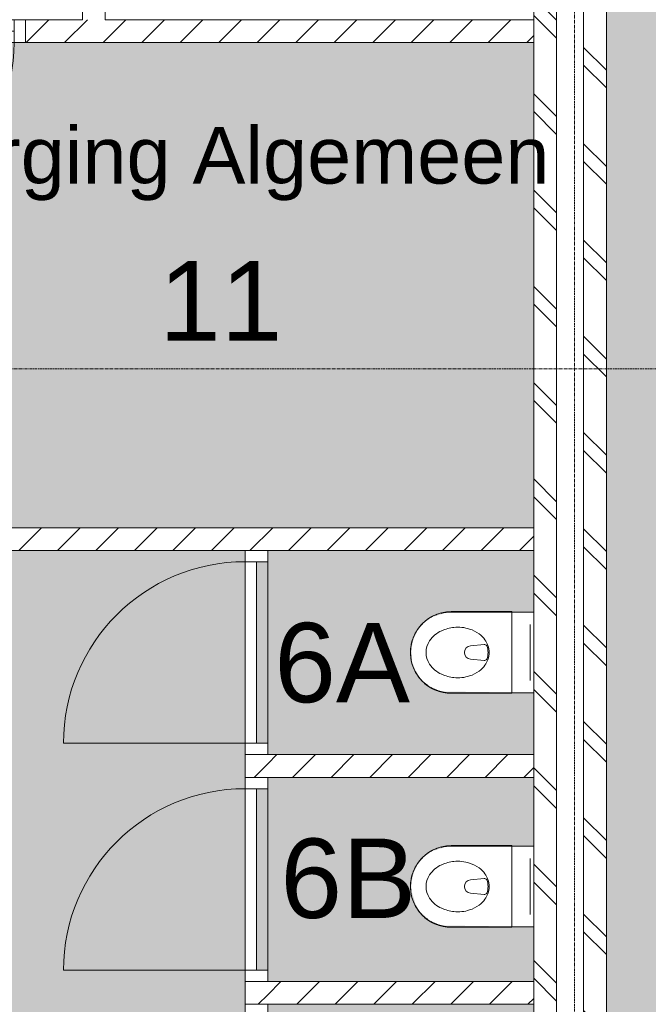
# Model space of a CAD drawing. Header units: millimetres. Extents: x 16153 to 91926, y 4686 to 113494.
# Tile 28 of 55: x 49988 to 52758, y 48833 to 53171. Entities that reach past the tile are written whole.
import ezdxf

# ---------------------------------------------------------------- set-up
doc = ezdxf.new("R2010")
doc.units = ezdxf.units.MM
doc.linetypes.add('ARC Grid Line', pattern=[22.225, 12.7, -3.175, 3.175, -3.175])
for name, color, linetype, lineweight in [('A--A2__Ruwbouw', 8, 'Continuous', 15), ('A--AR9__AlgVoorz', 1, 'Continuous', 9), ('A--L$01A__Algemeen', 7, 'Continuous', 9), ('A--L$07A__Stramien', 1, 'Continuous', 13), ('A--L22__Binnenwanden', 2, 'Continuous', 9), ('A--L3__Afbouw', 2, 'Continuous', 9), ('A--L74__VasteSanitaireVoorz', 1, 'Continuous', 9), ('A--LR9__AlgVoorz', 7, 'Continuous', 9), ('A--TR9__AlgVoorz', 1, 'Continuous', 13)]:
    doc.layers.add(name, color=color, linetype=linetype, lineweight=lineweight)
doc.styles.add('Arial', font='arial.ttf', dxfattribs={"height": 350})
doc.styles.add('Arial_1', font='arial.ttf', dxfattribs={"height": 250})
pattern_1 = [(45, (0, 0), (-84.85281, 84.85281), [])]
pattern_2 = [(135, (52573.26, 61009.94), (-212.132, -212.132), []), (135, (50373.26, 61009.94), (-212.132, -212.132), [])]

# ---------------------------------------------------------------- blocks, each defined once
blk = doc.blocks.new('32_DO_WB_vo deur enkel1 - vo 2-1766203-AB-Begane grond')
at = {"layer": 'A--L$01A__Algemeen'}
blk.add_line((520, -50), (520, -850), dxfattribs=at)
blk.add_arc((520, -50), 800, 180, 270, dxfattribs=at)
at = {"layer": 'A--L3__Afbouw'}
for p, q in [((-330, -50), (-330, 50)), ((-330, 50), (-280, 50)), ((-280, 50), (-280, -50)), ((520, -50), (520, 50)), ((520, 50), (570, 50)), ((570, 50), (570, -50)), ((-280, 0), (520, 0)), ((-280, -50), (-280, 0)), ((520, 0), (520, -50)), ((-280, -50), (-330, -50)), ((520, -50), (-280, -50)), ((570, -50), (520, -50))]:
    blk.add_line(p, q, dxfattribs=at)
blk = doc.blocks.new('32_DO_WB_vo deur enkel2 - vo 2-2241147-AB-Begane grond')
at = {"layer": 'A--L$01A__Algemeen'}
blk.add_line((520, 50), (520, 850), dxfattribs=at)
blk.add_arc((520, 50), 800, 90, 180, dxfattribs=at)
at = {"layer": 'A--L3__Afbouw'}
for p, q in [((-280, 50), (-330, 50)), ((-330, 50), (-330, -50)), ((520, 50), (-280, 50)), ((-280, 50), (-280, 0)), ((-280, -50), (-280, 50)), ((520, 0), (520, 50)), ((570, 50), (520, 50)), ((520, 50), (520, -50)), ((570, -50), (570, 50)), ((-280, 0), (520, 0)), ((-330, -50), (-280, -50)), ((520, -50), (570, -50))]:
    blk.add_line(p, q, dxfattribs=at)
blk = doc.blocks.new('74_PF_UN_toilet_rimfree - type-V37-AB-Begane grond')
at = {"layer": 'A--L$01A__Algemeen'}
for p, q in [((-180, -97.1), (-180, -363.1)), ((179.8, -97.1), (-180, -97.1)), ((-180, -97.1), (-180, -363.1)), ((-180, -97.1), (179.8, -97.1)), ((179.8, -363.1), (179.8, -97.1)), ((179.8, -363.1), (179.8, -97.1))]:
    blk.add_line(p, q, dxfattribs=at)
at = {"layer": 'A--L$01A__Algemeen', "flags": 128}
blk.add_lwpolyline([(-180, -363.1), (-179.9, -370.3), (-179.4, -377.5), (-178.7, -384.7), (-177.7, -391.8), (-176.4, -398.9), (-174.8, -405.9), (-173, -412.8), (-170.9, -419.7), (-168.5, -426.5), (-165.8, -433.2), (-162.9, -439.7), (-159.7, -446.2), (-156.2, -452.5), (-152.5, -458.7), (-148.6, -464.7), (-144.4, -470.6), (-140, -476.2), (-135.4, -481.7), (-130.5, -487.1), (-125.4, -492.2), (-120.2, -497.1), (-114.7, -501.8), (-109.1, -506.2), (-103.3, -510.5), (-97.3, -514.5), (-91.2, -518.3), (-84.9, -521.8), (-78.5, -525), (-72, -528), (-65.3, -530.8), (-58.5, -533.3), (-51.7, -535.5), (-44.8, -537.4), (-37.8, -539), (-30.7, -540.4), (-23.6, -541.5), (-16.4, -542.3), (-9.2, -542.8), (-2.1, -543), (5.1, -542.9), (12.3, -542.6), (19.5, -541.9), (26.6, -541), (33.7, -539.8), (40.8, -538.3), (47.7, -536.5), (54.6, -534.5), (61.4, -532.2), (68.1, -529.6), (74.7, -526.7), (81.2, -523.6), (87.6, -520.2), (93.8, -516.6), (99.8, -512.7), (105.7, -508.6), (111.5, -504.2), (117, -499.6), (122.4, -494.8), (127.6, -489.8), (132.5, -484.6), (137.3, -479.2), (141.8, -473.6), (146.1, -467.9), (150.2, -461.9), (154, -455.9), (157.6, -449.6), (160.9, -443.2), (164, -436.7), (166.8, -430.1), (169.4, -423.4), (171.7, -416.6), (173.6, -409.6), (175.4, -402.7), (176.8, -395.6), (178, -388.5), (178.8, -381.4), (179.4, -374.2), (179.7, -367), (179.8, -363.1)], dxfattribs=at)
at = {"layer": 'A--L$01A__Algemeen'}
blk.add_arc((-0.1, -363.1), 179.9, 180, 360, dxfattribs=at)
for points, knots in [([(-178, -99.1), (-178.2, -98.9), (-178.4, -98.7), (-178.8, -98.3), (-179, -98.1), (-179.1, -98), (-179.3, -97.9), (-179.4, -97.7), (-179.6, -97.5), (-179.7, -97.4), (-179.9, -97.3), (-180, -97.1), (-180, -97.1), (-180, -97.1)], [-1, -1, -1, -1, -0.833333, -0.75, -0.666667, -0.625, -0.583333, -0.5, -0.416667, -0.333333, -0.25, -0.166667, 0, 0, 0, 0]), ([(179.8, -97.1), (179.8, -97.1), (179.7, -97.1), (179.6, -97.3), (179.5, -97.4), (179.4, -97.5), (179.2, -97.7), (179, -97.9), (178.8, -98.1), (178.7, -98.2), (178.5, -98.4), (178.2, -98.7), (177.9, -98.9), (177.8, -99.1)], [0, 0, 0, 0, 0.166667, 0.25, 0.333333, 0.416667, 0.5, 0.583333, 0.666667, 0.708333, 0.75, 0.833333, 1, 1, 1, 1])]:
    blk.add_open_spline(points, degree=3, knots=knots, dxfattribs=at)
at = {"layer": 'A--L74__VasteSanitaireVoorz'}
for p, q in [((-178.3, 0), (-178.3, -362.3)), ((-178.3, -63), (-178.3, 0)), ((-178.3, 0), (-178.3, -362.3)), ((-178.3, -63), (-178.3, 0)), ((-118, 0), (-123, 0)), ((-118, 0), (118, 0)), ((123, 0), (118, 0)), ((178.3, -362.3), (178.3, 0)), ((178.3, 0), (178.3, -63)), ((178.3, -362.3), (178.3, 0)), ((178.3, 0), (178.3, -63)), ((-123, -15), (-118, -15)), ((-123, -15), (-118, -15)), ((118, -15), (-118, -15)), ((-69, -15.5), (69, -15.5)), ((-69, -15.5), (69, -15.5)), ((31, -15.5), (-31, -15.5)), ((31, -15.5), (-31, -15.5)), ((118, -15), (123, -15)), ((118, -15), (123, -15)), ((-178.3, -362.3), (-178.3, -63)), ((-178.3, -362.3), (-178.3, -63)), ((178.3, -63), (178.3, -362.3)), ((178.3, -63), (178.3, -362.3)), ((-34.8, -218.3), (-29.5, -278.1)), ((34.8, -218.3), (29.5, -278.1)), ((-178.3, -362.3), (-178.1, -369.4)), ((-178.3, -362.3), (-178.1, -369.4)), ((-166.8, -425.1), (-164.2, -431.7)), ((-166.8, -425.1), (-164.2, -431.7)), ((140.7, -471.8), (144.9, -466.1)), ((140.7, -471.8), (144.9, -466.1))]:
    blk.add_line(p, q, dxfattribs=at)
at = {"layer": 'A--L74__VasteSanitaireVoorz', "flags": 128}
for points in [[(-177.7, -376.5), (-177, -383.6), (-176, -390.7), (-174.7, -397.7)], [(-177.7, -376.5), (-177, -383.6), (-176, -390.7), (-174.7, -397.7)], [(173.9, -401.4), (175.3, -394.5), (176.5, -387.4), (177.3, -380.3), (177.9, -373.2), (178.2, -366.1), (178.3, -362.3)], [(173.9, -401.4), (175.3, -394.5), (176.5, -387.4), (177.3, -380.3), (177.9, -373.2), (178.2, -366.1), (178.3, -362.3)], [(159.6, -441.7), (162.7, -435.2), (165.4, -428.6), (168, -422)], [(159.6, -441.7), (162.7, -435.2), (165.4, -428.6), (168, -422)]]:
    blk.add_lwpolyline(points, dxfattribs=at)
at = {"layer": 'A--L74__VasteSanitaireVoorz'}
for centre, radius, start, end in [((4.3, -301), 105.4, 125.0353, 144.9647), ((4.3, -301), 105.4, 109.8989, 125.0353), ((-21.1, -217.1), 13.7, 129.7154, 185), ((0, -289.1), 92.7, 70.1011, 109.8989), ((0, -289.1), 87.7, 70.1011, 109.8989), ((21.1, -217.1), 13.7, 355, 50.2846), ((-4.3, -301), 105.4, 54.9647, 70.1011), ((-4.3, -301), 105.4, 35.0353, 54.9647), ((51, -333.7), 162.5, 144.9647, 161.7326), ((-51, -333.7), 162.5, 18.2674, 35.0353), ((51, -333.7), 162.5, 161.7326, 186.2674), ((0, -275.5), 29.6, 185, 355), ((-51, -333.7), 162.5, 353.7326, 18.2674), ((0, -362.3), 178.3, 180, 195), ((0, -362.3), 178.3, 180, 195), ((0, -362.3), 178.3, 180, 195), ((0, -362.3), 178.3, 180, 195), ((73, -331.3), 184.6, 186.2674, 203.7326), ((-73, -331.3), 184.6, 336.2674, 353.7326), ((0, -362.3), 178.3, 330, 0), ((0, -362.3), 178.3, 330, 360), ((0, -362.3), 178.3, 330, 0), ((0, -362.3), 178.3, 330, 360), ((16.9, -356), 123.3, 203.7326, 236.2674), ((-16.9, -356), 123.3, 303.7326, 336.2674), ((0, -381.4), 92.8, 236.2674, 303.7326)]:
    blk.add_arc(centre, radius, start, end, dxfattribs=at)
blk = doc.blocks.new('74_PF_UN_toilet_rimfree - type-V38-AB-Begane grond')
at = {"layer": 'A--L$01A__Algemeen'}
for p, q in [((-180, -97.1), (-180, -363.1)), ((179.8, -97.1), (-180, -97.1)), ((-180, -97.1), (-180, -363.1)), ((-180, -97.1), (179.8, -97.1)), ((179.8, -363.1), (179.8, -97.1)), ((179.8, -363.1), (179.8, -97.1))]:
    blk.add_line(p, q, dxfattribs=at)
at = {"layer": 'A--L$01A__Algemeen', "flags": 128}
blk.add_lwpolyline([(-180, -363.1), (-179.9, -370.3), (-179.4, -377.5), (-178.7, -384.7), (-177.7, -391.8), (-176.4, -398.9), (-174.8, -405.9), (-173, -412.8), (-170.9, -419.7), (-168.5, -426.5), (-165.8, -433.2), (-162.9, -439.7), (-159.7, -446.2), (-156.2, -452.5), (-152.5, -458.7), (-148.6, -464.7), (-144.4, -470.6), (-140, -476.2), (-135.4, -481.7), (-130.5, -487.1), (-125.4, -492.2), (-120.2, -497.1), (-114.7, -501.8), (-109.1, -506.2), (-103.3, -510.5), (-97.3, -514.5), (-91.2, -518.3), (-84.9, -521.8), (-78.5, -525), (-72, -528), (-65.3, -530.8), (-58.5, -533.3), (-51.7, -535.5), (-44.8, -537.4), (-37.8, -539), (-30.7, -540.4), (-23.6, -541.5), (-16.4, -542.3), (-9.2, -542.8), (-2.1, -543), (5.1, -542.9), (12.3, -542.6), (19.5, -541.9), (26.6, -541), (33.7, -539.8), (40.8, -538.3), (47.7, -536.5), (54.6, -534.5), (61.4, -532.2), (68.1, -529.6), (74.7, -526.7), (81.2, -523.6), (87.6, -520.2), (93.8, -516.6), (99.8, -512.7), (105.7, -508.6), (111.5, -504.2), (117, -499.6), (122.4, -494.8), (127.6, -489.8), (132.5, -484.6), (137.3, -479.2), (141.8, -473.6), (146.1, -467.9), (150.2, -461.9), (154, -455.9), (157.6, -449.6), (160.9, -443.2), (164, -436.7), (166.8, -430.1), (169.4, -423.4), (171.7, -416.6), (173.6, -409.6), (175.4, -402.7), (176.8, -395.6), (178, -388.5), (178.8, -381.4), (179.4, -374.2), (179.7, -367), (179.8, -363.1)], dxfattribs=at)
at = {"layer": 'A--L$01A__Algemeen'}
blk.add_arc((-0.1, -363.1), 179.9, 180, 360, dxfattribs=at)
for points, knots in [([(-178, -99.1), (-178.2, -98.9), (-178.4, -98.7), (-178.8, -98.3), (-179, -98.1), (-179.1, -98), (-179.3, -97.9), (-179.4, -97.7), (-179.6, -97.5), (-179.7, -97.4), (-179.9, -97.3), (-180, -97.1), (-180, -97.1), (-180, -97.1)], [-1, -1, -1, -1, -0.833333, -0.75, -0.666667, -0.625, -0.583333, -0.5, -0.416667, -0.333333, -0.25, -0.166667, 0, 0, 0, 0]), ([(179.8, -97.1), (179.8, -97.1), (179.7, -97.1), (179.6, -97.3), (179.5, -97.4), (179.4, -97.5), (179.2, -97.7), (179, -97.9), (178.8, -98.1), (178.7, -98.2), (178.5, -98.4), (178.2, -98.7), (177.9, -98.9), (177.8, -99.1)], [0, 0, 0, 0, 0.166667, 0.25, 0.333333, 0.416667, 0.5, 0.583333, 0.666667, 0.708333, 0.75, 0.833333, 1, 1, 1, 1])]:
    blk.add_open_spline(points, degree=3, knots=knots, dxfattribs=at)
at = {"layer": 'A--L74__VasteSanitaireVoorz'}
for p, q in [((-178.3, 0), (-178.3, -362.3)), ((-178.3, -63), (-178.3, 0)), ((-178.3, 0), (-178.3, -362.3)), ((-178.3, -63), (-178.3, 0)), ((-118, 0), (-123, 0)), ((-118, 0), (118, 0)), ((123, 0), (118, 0)), ((178.3, -362.3), (178.3, 0)), ((178.3, 0), (178.3, -63)), ((178.3, -362.3), (178.3, 0)), ((178.3, 0), (178.3, -63)), ((-123, -15), (-118, -15)), ((-123, -15), (-118, -15)), ((118, -15), (-118, -15)), ((-69, -15.5), (69, -15.5)), ((-69, -15.5), (69, -15.5)), ((31, -15.5), (-31, -15.5)), ((31, -15.5), (-31, -15.5)), ((118, -15), (123, -15)), ((118, -15), (123, -15)), ((-178.3, -362.3), (-178.3, -63)), ((-178.3, -362.3), (-178.3, -63)), ((178.3, -63), (178.3, -362.3)), ((178.3, -63), (178.3, -362.3)), ((-34.8, -218.3), (-29.5, -278.1)), ((34.8, -218.3), (29.5, -278.1)), ((-178.3, -362.3), (-178.1, -369.4)), ((-178.3, -362.3), (-178.1, -369.4)), ((-166.8, -425.1), (-164.2, -431.7)), ((-166.8, -425.1), (-164.2, -431.7)), ((140.7, -471.8), (144.9, -466.1)), ((140.7, -471.8), (144.9, -466.1))]:
    blk.add_line(p, q, dxfattribs=at)
at = {"layer": 'A--L74__VasteSanitaireVoorz', "flags": 128}
for points in [[(-177.8, -375.4), (-177.7, -376.5), (-177, -383.6), (-176, -390.7), (-174.7, -397.7)], [(-177.8, -375.4), (-177.7, -376.5), (-177, -383.6), (-176, -390.7), (-174.7, -397.7)], [(173.9, -401.4), (175.3, -394.5), (176.5, -387.4), (177.3, -380.3), (177.9, -373.2), (178.2, -366.1), (178.3, -362.3)], [(173.9, -401.4), (175.3, -394.5), (176.5, -387.4), (177.3, -380.3), (177.9, -373.2), (178.2, -366.1), (178.3, -362.3)], [(159.6, -441.7), (162.7, -435.2), (165.4, -428.6), (168, -422)], [(159.6, -441.7), (162.7, -435.2), (165.4, -428.6), (168, -422)]]:
    blk.add_lwpolyline(points, dxfattribs=at)
at = {"layer": 'A--L74__VasteSanitaireVoorz'}
for centre, radius, start, end in [((4.3, -301), 105.4, 125.0353, 144.9647), ((4.3, -301), 105.4, 109.8989, 125.0353), ((-21.1, -217.1), 13.7, 129.7154, 185), ((0, -289.1), 92.7, 70.1011, 109.8989), ((0, -289.1), 87.7, 70.1011, 109.8989), ((21.1, -217.1), 13.7, 355, 50.2846), ((-4.3, -301), 105.4, 54.9647, 70.1011), ((-4.3, -301), 105.4, 35.0353, 54.9647), ((51, -333.7), 162.5, 144.9647, 161.7326), ((-51, -333.7), 162.5, 18.2674, 35.0353), ((51, -333.7), 162.5, 161.7326, 186.2674), ((0, -275.5), 29.6, 185, 355), ((-51, -333.7), 162.5, 353.7326, 18.2674), ((0, -362.3), 178.3, 180, 195), ((0, -362.3), 178.3, 180, 195), ((0, -362.3), 178.3, 180, 195), ((0, -362.3), 178.3, 180, 195), ((73, -331.3), 184.6, 186.2674, 203.7326), ((-73, -331.3), 184.6, 336.2674, 353.7326), ((0, -362.3), 178.3, 330, 0), ((0, -362.3), 178.3, 330, 360), ((0, -362.3), 178.3, 330, 0), ((0, -362.3), 178.3, 330, 360), ((16.9, -356), 123.3, 203.7326, 236.2674), ((-16.9, -356), 123.3, 303.7326, 336.2674), ((0, -381.4), 92.8, 236.2674, 303.7326)]:
    blk.add_arc(centre, radius, start, end, dxfattribs=at)

msp = doc.modelspace()

# ---------------------------------------------------------------- hatches: boundary and pattern name
at = {"layer": 'A--A2__Ruwbouw', "lineweight": 9}
h = msp.add_hatch(dxfattribs=at)
h.set_pattern_fill('FP_14', color=256, angle=45, style=0, pattern_type=2)
h.set_pattern_definition(pattern_2)
h.paths.add_polyline_path([(52353.3, 46841.4), (52353.3, 53403.5), (52253.3, 53403.5), (52253.3, 46841.4)])
h.paths.add_polyline_path([(52253.3, 54938.4), (52353.3, 54938.4), (52353.3, 56446.4), (52253.3, 56446.4), (52253.3, 55116.4)])
h.paths.add_polyline_path([(52253.3, 57865.5), (52353.3, 57871), (52353.3, 57876.4), (52253.3, 57871)])
h.paths.add_polyline_path([(52353.3, 58776.4), (52353.3, 60479.5), (52253.3, 60479.5), (52253.3, 58776.4)])
h.paths.add_polyline_path([(52253.3, 62351.5), (52353.3, 62351.5), (52353.3, 62392.4), (52253.3, 62392.4), (52253.3, 62371.9)])
h.paths.add_polyline_path([(52353.3, 63292.4), (52353.3, 65046.6), (52253.3, 65046.6), (52253.3, 63292.4)])
h.paths.add_polyline_path([(52353.3, 66970.4), (52353.3, 68028.6), (52253.3, 68028.6), (52253.3, 66970.4)])
h.paths.add_polyline_path([(52253.3, 69952.4), (52353.3, 69952.4), (52353.3, 71042.9), (52253.3, 71042.9), (52253.3, 70398.4)])
h.paths.add_polyline_path([(52253.3, 72966.7), (52353.3, 72966.7), (52353.3, 75271.4), (52253.3, 75266.4), (52253.3, 74827.3)])
h = msp.add_hatch(dxfattribs=at)
h.set_pattern_fill('FP_14', color=256, angle=45, style=0, pattern_type=2)
h.set_pattern_definition(pattern_2)
h.paths.add_polyline_path([(52473.3, 46841.4), (52573.3, 46841.4), (52573.3, 53403.5), (52473.3, 53403.5), (52473.3, 46964.6)])
h.paths.add_polyline_path([(52473.3, 54938.4), (52573.3, 54938.4), (52573.3, 56446.4), (52473.3, 56446.4)])
h.paths.add_polyline_path([(52473.3, 57865.5), (52573.3, 57871), (52573.3, 57876.4), (52473.3, 57871)])
h.paths.add_polyline_path([(52573.3, 58776.4), (52573.3, 60479.5), (52473.3, 60479.5), (52473.3, 59432.4), (52482.3, 59432.4), (52482.3, 59332.4), (52473.3, 59332.4), (52473.3, 58776.4)])
h.paths.add_polyline_path([(52573.3, 62351.5), (52573.3, 62392.4), (52473.3, 62392.4), (52473.3, 62351.5)])
h.paths.add_polyline_path([(52573.3, 63292.4), (52573.3, 65046.6), (52473.3, 65046.6), (52480.2, 64641.4), (52482.3, 64641.4), (52482.3, 64541.4), (52473.3, 64541.4), (52473.3, 63292.4)])
h.paths.add_polyline_path([(52573.3, 66970.4), (52573.3, 68028.6), (52473.3, 68028.6), (52473.3, 66970.4)])
h.paths.add_polyline_path([(52573.3, 69952.4), (52573.3, 71042.9), (52473.3, 71042.9), (52473.3, 69952.4)])
h.paths.add_polyline_path([(52573.3, 72966.7), (52567.9, 75271.4), (52473.3, 75266.4), (52473.3, 72966.7)])
h = msp.add_hatch(dxfattribs=at)
h.set_pattern_fill('FP_2', color=256, angle=45, style=0, pattern_type=2)
h.set_pattern_definition(pattern_1)
h.paths.add_polyline_path([(50264.3, 53071.4), (52253.3, 53071.4), (52253.3, 53171.4), (50013.3, 53171.4), (50013.3, 53071.4)])
h.paths.add_polyline_path([(49113.3, 53071.4), (49113.3, 53171.4), (48203.3, 53171.4), (48203.3, 53071.4), (49053.3, 53071.4)])
h.paths.add_polyline_path([(44684.3, 53071.4), (45553.3, 53071.4), (45553.3, 53171.4), (44684.3, 53171.4)])
h.paths.add_polyline_path([(46453.3, 53071.4), (47303.3, 53071.4), (47303.3, 53171.4), (46453.3, 53171.4)])
h = msp.add_hatch(dxfattribs=at)
h.set_pattern_fill('FP_1', color=256, angle=45, style=0, pattern_type=2)
h.set_pattern_definition(pattern_1)
h.paths.add_polyline_path([(52111.4, 50833.4), (52253.3, 50833.4), (52253.3, 50933.4), (46553.3, 50933.4), (46553.3, 50833.4), (51644.4, 50833.4)])
h = msp.add_hatch(dxfattribs=at)
h.set_pattern_fill('FP_2', color=256, angle=45, style=0, pattern_type=2)
h.set_pattern_definition([(45, (0, 0), (-84.85281, 84.85281), [])])
h.paths.add_polyline_path([(51081.3, 48833.4), (51081.3, 48933.4), (50981.3, 48933.4), (50981.3, 48833.4)])
h.paths.add_polyline_path([(51081.3, 49833.4), (51081.3, 49933.4), (50981.3, 49933.4), (50981.3, 49833.4)])
h = msp.add_hatch(dxfattribs=at)
h.set_pattern_fill('FP_1', color=256, angle=45, style=0, pattern_type=2)
h.set_pattern_definition(pattern_1)
h.paths.add_polyline_path([(52253.3, 49833.4), (52253.3, 49933.4), (51081.3, 49933.4), (51081.3, 49833.4), (52111.4, 49833.4)])
h = msp.add_hatch(dxfattribs=at)
h.set_pattern_fill('FP_1', color=256, angle=45, style=0, pattern_type=2)
h.set_pattern_definition(pattern_1)
h.paths.add_polyline_path([(51081.3, 48833.4), (52253.3, 48833.4), (52253.3, 48933.4), (51081.3, 48933.4)])
at = {"layer": 'A--AR9__AlgVoorz'}
for points in [[(52573.3, 46848.4), (57853.3, 46848.4), (57853.3, 53734.4), (57952, 53734.4), (56844.6, 70960.5), (55932, 70903), (55725.6, 74257.3), (53798.3, 74133.4), (53798.3, 75266.4), (52573.3, 75266.4), (52573.3, 46964.6)], [(51644.4, 50933.4), (52253.3, 50933.4), (52253.3, 53071.4), (49053.3, 53071.4), (49053.3, 50933.4), (51062.1, 50933.4)], [(51081.3, 49933.4), (52253.3, 49933.4), (52253.3, 50205.9), (51843.7, 50211.7), (51796.1, 50233.4), (51761.9, 50260.9), (51735.2, 50296.8), (51717.7, 50341.9), (51714.1, 50397.9), (51723.6, 50442.5), (51740.9, 50478.8), (51768.5, 50512.5), (51804.4, 50538.9), (51864.2, 50558.2), (51937.1, 50561.4), (52253.3, 50561), (52253.3, 50833.4), (51081.3, 50833.4), (51081.3, 50783.4), (51031.3, 50783.4), (51031.3, 49983.4), (51081.3, 49983.4)], [(52111.4, 48933.4), (52253.3, 48933.4), (52253.3, 49174.9), (51843.7, 49180.7), (51796.1, 49202.4), (51754.9, 49239.1), (51735.2, 49265.8), (51715, 49331.7), (51714.1, 49366.9), (51723.6, 49411.5), (51740.9, 49447.8), (51768.5, 49481.5), (51804.4, 49507.9), (51866.4, 49527.5), (51937.1, 49530.4), (52253.3, 49530), (52253.3, 49833.4), (51081.3, 49833.4), (51081.3, 49783.4), (51031.3, 49783.4), (51031.3, 48983.4), (51081.3, 48983.4), (51081.3, 48933.4), (51644.4, 48933.4)], [(51081.3, 47933.4), (52253.3, 47933.4), (52253.3, 48205.9), (51843.7, 48211.7), (51796.1, 48233.4), (51761.9, 48260.9), (51733.3, 48301.3), (51715, 48362.7), (51714.1, 48397.9), (51723.6, 48442.5), (51740.9, 48478.8), (51768.5, 48512.5), (51804.4, 48538.9), (51866.4, 48558.5), (51937.1, 48561.4), (52253.3, 48561), (52253.3, 48833.4), (51081.3, 48833.4), (51081.3, 48783.4), (51031.3, 48783.4), (51031.3, 47983.4), (51081.3, 47983.4)]]:
    msp.add_hatch(color=7, dxfattribs=at).paths.add_polyline_path(points)
h = msp.add_hatch(color=7, dxfattribs=at)
h.paths.add_polyline_path([(49125.3, 44126.4), (50025.3, 44126.4), (50025.3, 44161.4), (49975.3, 44161.4), (49975.3, 44211.4), (49175.3, 44211.4), (49175.3, 44161.4), (49125.3, 44156.4)])
h.paths.add_polyline_path([(49975.3, 44261.4), (50225.3, 44261.4), (50225.3, 47933.4), (50981.3, 47933.4), (50981.3, 50833.4), (48263.3, 50833.4), (48263.3, 44261.4), (49776.4, 44261.4)])
h.paths.add_polyline_path([(48487, 44710.2), (48507.7, 44716.6), (48487.2, 44710.2)])
h.paths.add_polyline_path([(48302.7, 45194.4), (48321.7, 44941.1), (48327.9, 44941.1), (48344.8, 44936.5), (48352.6, 44948), (48354.8, 44953.4), (48362.3, 44959.9), (48335.7, 44970.3), (48322.7, 44965.8), (48307.9, 45134.9)])
h.paths.add_polyline_path([(48265.3, 44711.4), (48265.3, 45195.4), (48528.7, 45187.5), (48576.2, 45176), (48609.3, 45154.7), (48624.1, 45123.6), (48633.9, 45043.2), (48630.2, 44819.6), (48618.5, 44766.9), (48592.7, 44738.2), (48562, 44725.3), (48471.2, 44714.8), (48375, 44712.4), (48302.7, 44711.4)])
h.paths.add_polyline_path([(48479.8, 44748.1), (48553.8, 44756.3), (48576.2, 44768.6), (48595.3, 44802.4), (48604.8, 44863.7), (48604.8, 45043.2), (48596.5, 45100), (48579.1, 45135), (48557.4, 45149.3), (48528.7, 45156.1), (48451.9, 45158.1), (48399.3, 45146), (48384.1, 45129), (48377.1, 45100.4), (48373.1, 44973.1), (48382.5, 45077.6), (48394.2, 45125.2), (48418.5, 45146.5), (48479.8, 45151.3), (48547.7, 45144.9), (48577.3, 45126.2), (48592.7, 45085.8), (48596.5, 45060.2), (48598.4, 44888.6), (48592.7, 44821.1), (48572.6, 44777.7), (48527.6, 44758.2), (48452.3, 44756.3), (48418.5, 44760.4), (48387.6, 44792.7), (48382.5, 44829.3), (48387.8, 44771.7), (48414.7, 44753.8), (48451.9, 44748.8), (48471.2, 44748.3)])
h.paths.add_polyline_path([(48465.3, 44930.4), (48481.5, 44937.2), (48488.3, 44953.4), (48481.5, 44969.7), (48465.3, 44976.4), (48459.3, 44968.7), (48462.4, 44967.4), (48459.3, 44938.1), (48459.3, 44931.2)])
h.paths.add_polyline_path([(48487, 45490.2), (48507.7, 45496.6), (48507.3, 45492.4)])
h.paths.add_polyline_path([(48302.7, 45974.4), (48321.7, 45721.1), (48327.9, 45721.1), (48344.8, 45716.5), (48352.6, 45728), (48354.8, 45733.4), (48362.3, 45739.9), (48335.7, 45750.3), (48322.7, 45745.8), (48307.9, 45914.9)])
h.paths.add_polyline_path([(48265.3, 45491.4), (48265.3, 45975.4), (48528.7, 45967.5), (48576.2, 45956), (48609.3, 45934.7), (48624.1, 45903.6), (48633.9, 45823.2), (48630.2, 45599.6), (48611.8, 45536.3), (48592.7, 45518.2), (48562, 45505.3), (48471.2, 45494.8), (48375, 45492.4), (48302.7, 45491.4)])
h.paths.add_polyline_path([(48479.8, 45528.1), (48557.4, 45537.6), (48576.2, 45548.6), (48595.3, 45582.4), (48604.8, 45643.7), (48607.7, 45755.7), (48596.5, 45880), (48579.1, 45915), (48557.4, 45929.3), (48528.7, 45936.1), (48451.9, 45938.1), (48399.3, 45926), (48384.1, 45909), (48377.1, 45880.4), (48373.1, 45753.1), (48382.5, 45857.6), (48394.2, 45905.2), (48418.5, 45926.5), (48479.8, 45931.3), (48547.7, 45924.9), (48577.3, 45906.2), (48592.7, 45865.8), (48597.1, 45827.3), (48600.2, 45711.2), (48592.7, 45601.1), (48572.6, 45557.7), (48527.6, 45538.2), (48452.3, 45536.3), (48415.5, 45543), (48387.6, 45572.7), (48382.5, 45609.3), (48387.8, 45551.7), (48414.7, 45533.8), (48451.9, 45528.8), (48471.2, 45528.3)])
h.paths.add_polyline_path([(48465.3, 45710.4), (48481.5, 45717.2), (48488.3, 45733.4), (48481.5, 45749.7), (48465.3, 45756.4), (48459.3, 45748.7), (48462.4, 45747.4), (48459.3, 45718.1), (48459.3, 45711.2)])
h.paths.add_polyline_path([(48487, 46290.2), (48507.7, 46296.6), (48507.3, 46292.4)])
h.paths.add_polyline_path([(48302.7, 46774.4), (48321.7, 46521.1), (48327.9, 46521.1), (48344.8, 46516.5), (48352.6, 46528), (48354.8, 46533.4), (48362.3, 46539.9), (48335.7, 46550.3), (48322.7, 46545.8), (48307.9, 46714.9)])
h.paths.add_polyline_path([(48265.3, 46291.4), (48265.3, 46775.4), (48528.7, 46767.5), (48576.2, 46756), (48609.3, 46734.7), (48624.1, 46703.6), (48633.9, 46623.2), (48629.6, 46395.9), (48611.8, 46336.3), (48592.7, 46318.2), (48562, 46305.3), (48471.2, 46294.8), (48375, 46292.4), (48302.7, 46291.4)])
h.paths.add_polyline_path([(48479.8, 46328.1), (48557.4, 46337.6), (48576.2, 46348.6), (48595.3, 46382.4), (48604.8, 46443.7), (48604.8, 46623.2), (48596.5, 46680.3), (48579.1, 46715), (48557.4, 46729.3), (48528.7, 46736.1), (48451.9, 46738.1), (48399.3, 46726), (48384.1, 46709), (48377, 46680.3), (48373.1, 46553.1), (48382.5, 46657.6), (48394.2, 46705.2), (48418.5, 46726.5), (48479.8, 46731.3), (48547.7, 46724.9), (48577.3, 46706.2), (48592.7, 46665.8), (48596.5, 46640.2), (48600.2, 46511.2), (48591.3, 46395.9), (48572.6, 46357.7), (48527.6, 46338.2), (48452.3, 46336.3), (48418.5, 46340.4), (48387.6, 46372.7), (48382.5, 46409.3), (48387.8, 46351.7), (48414.7, 46333.8), (48451.9, 46328.8), (48471.2, 46328.3)])
h.paths.add_polyline_path([(48465.3, 46510.4), (48481.5, 46517.2), (48488.3, 46533.4), (48481.5, 46549.7), (48465.3, 46556.4), (48459.3, 46548.7), (48462.4, 46547.4), (48459.3, 46518.1), (48459.3, 46511.2)])
h.paths.add_polyline_path([(48375.4, 48203.6), (48265.3, 48208.8), (48265.3, 48219), (48394.3, 48219), (48394.3, 48203.6)])
h.paths.add_polyline_path([(48394.3, 48531.8), (48399.8, 48521.7), (48400.6, 48528.3)])
h.paths.add_polyline_path([(48605.5, 48469.6), (48580.5, 48452), (48554.5, 48470), (48539.4, 48470), (48394.3, 48464.3), (48475.4, 48448.1), (48394.3, 48448.1), (48394.3, 48437.8), (48583.5, 48432.5), (48591.4, 48434.4), (48595.8, 48443.7), (48595.8, 48455.3), (48599.4, 48460.6)])
h.paths.add_polyline_path([(48265.3, 48219), (48265.3, 48547.9), (48394.3, 48544.3), (48394.3, 48531.8), (48426.2, 48528.3), (48441.4, 48531), (48501.7, 48518.9), (48566.4, 48499.7), (48593.7, 48482.2), (48616.1, 48450.4), (48627.1, 48400.7), (48624.3, 48346.5), (48608.9, 48309.1), (48591.4, 48332.5), (48584.3, 48335.2), (48575.3, 48329.1), (48394.3, 48329.1), (48394.3, 48318.7), (48526.9, 48311.9), (48520.4, 48309.8), (48439.8, 48307.3), (48404.6, 48296.9), (48517.9, 48289.4), (48477.6, 48282.5), (48528.3, 48287.7), (48575.3, 48309.5), (48587.7, 48315.3), (48605.1, 48296.9), (48575.3, 48271.9), (48528.3, 48254.1), (48429.1, 48232.8), (48427.9, 48239.2), (48410.9, 48232.8), (48394.3, 48228.1), (48388.7, 48219.2), (48280.3, 48219)])
h.paths.add_polyline_path([(48605.5, 48297.3), (48605.5, 48310.6), (48608.9, 48302.4)])
h.paths.add_polyline_path([(48595.8, 48346.5), (48590.4, 48359.1), (48590.4, 48350.1), (48591.8, 48349.1)])
h.paths.add_polyline_path([(48599.1, 48402.2), (48590.4, 48416.8), (48588.1, 48409.3), (48595.8, 48404.3)])
h.paths.add_polyline_path([(48599.1, 48364.7), (48595.8, 48396.1), (48590.4, 48380.8), (48598.3, 48366.2)])
h.paths.add_polyline_path([(48338.8, 48547.9), (48265.3, 48547.9), (48265.3, 48563.3), (48394.3, 48558.1), (48389.2, 48547.9), (48343.6, 48547.9)])
h.paths.add_polyline_path([(48280.3, 48963.6), (48265.3, 48968.8), (48265.3, 48979), (48394.3, 48979), (48394.3, 48963.6), (48310.3, 48963.6)])
h.paths.add_polyline_path([(48394.3, 49291.8), (48399.8, 49281.7), (48410.5, 49282.7), (48395.2, 49291.3)])
h.paths.add_polyline_path([(48605.5, 49229.6), (48580.5, 49212), (48554.5, 49230), (48539.4, 49230), (48394.3, 49224.3), (48475.4, 49208.1), (48394.3, 49208.1), (48394.3, 49197.8), (48583.5, 49192.5), (48591.4, 49194.4), (48595.8, 49203.7), (48595.8, 49215.3), (48599.4, 49220.6)])
h.paths.add_polyline_path([(48265.3, 48979), (48265.3, 49307.9), (48394.3, 49304.3), (48394.3, 49291.8), (48420.9, 49290.3), (48442.6, 49290.6), (48501.7, 49278.9), (48566.4, 49259.7), (48596.6, 49239.1), (48616.1, 49210.4), (48627.1, 49160.7), (48624.3, 49106.5), (48608.9, 49069.1), (48592.8, 49096.9), (48584.3, 49095.2), (48575.3, 49089.1), (48394.3, 49089.1), (48394.3, 49078.7), (48523.9, 49075.4), (48520.4, 49069.8), (48439.8, 49067.3), (48404.6, 49056.9), (48517, 49049.1), (48477.6, 49042.5), (48532.2, 49049.1), (48575.3, 49069.5), (48587.7, 49075.3), (48602.1, 49053.6), (48578.9, 49033.8), (48528.3, 49014.1), (48429.1, 48992.8), (48427.9, 48999.2), (48410.9, 48992.8), (48394.3, 48988.1), (48388.7, 48979.2), (48280.3, 48979)])
h.paths.add_polyline_path([(48605.5, 49057.3), (48605.5, 49070.6), (48608.9, 49062.4)])
h.paths.add_polyline_path([(48595.8, 49106.5), (48595.8, 49122.6), (48590.4, 49110.1), (48591.8, 49109.1)])
h.paths.add_polyline_path([(48599.1, 49162.2), (48590.4, 49176.8), (48588.1, 49169.3), (48595.8, 49164.3)])
h.paths.add_polyline_path([(48599.1, 49124.7), (48595.8, 49156.1), (48592.6, 49136.7), (48598.3, 49126.2)])
h.paths.add_polyline_path([(48333.4, 49307.9), (48265.3, 49307.9), (48265.3, 49323.3), (48394.3, 49318.1), (48389.2, 49307.9), (48338.8, 49307.9)])
h.paths.add_polyline_path([(48338.8, 49603.6), (48265.3, 49608.8), (48265.3, 49619), (48394.3, 49619), (48394.3, 49603.6), (48343.6, 49603.6)])
h.paths.add_polyline_path([(48394.3, 49931.8), (48399.8, 49921.7), (48410.5, 49922.7), (48395.2, 49931.3)])
h.paths.add_polyline_path([(48605.5, 49869.6), (48580.5, 49852), (48554.5, 49870), (48539.4, 49870), (48394.3, 49864.3), (48475.4, 49848.1), (48394.3, 49848.1), (48394.3, 49837.8), (48583.5, 49832.5), (48591.4, 49834.4), (48595.8, 49843.7), (48595.8, 49855.3), (48599.4, 49860.6)])
h.paths.add_polyline_path([(48265.3, 49619), (48265.3, 49947.9), (48394.3, 49944.3), (48394.3, 49931.8), (48420.9, 49930.3), (48442.6, 49930.6), (48501.7, 49918.9), (48566.4, 49899.7), (48593.7, 49882.2), (48616.1, 49850.4), (48627.1, 49800.7), (48624.3, 49746.5), (48608.9, 49709.1), (48591.4, 49732.5), (48584.3, 49735.2), (48575.3, 49729.1), (48394.3, 49729.1), (48394.3, 49718.7), (48526.9, 49711.9), (48520.4, 49709.8), (48439.8, 49707.3), (48404.6, 49696.9), (48517.9, 49689.4), (48477.6, 49682.5), (48528.3, 49687.7), (48575.3, 49709.5), (48587.7, 49715.3), (48605.1, 49696.9), (48575.3, 49671.9), (48528.3, 49654.1), (48429.1, 49632.8), (48427.9, 49639.2), (48410.9, 49632.8), (48394.3, 49628.1), (48388.7, 49619.2), (48280.3, 49619)])
h.paths.add_polyline_path([(48605.5, 49697.3), (48605.5, 49710.6), (48608.9, 49702.4)])
h.paths.add_polyline_path([(48595.8, 49746.5), (48590.4, 49759.1), (48590.4, 49750.1), (48591.8, 49749.1)])
h.paths.add_polyline_path([(48599.1, 49802.2), (48590.4, 49816.8), (48590.5, 49807.7), (48595.8, 49804.3)])
h.paths.add_polyline_path([(48599.1, 49764.7), (48595.8, 49796.1), (48590.4, 49780.8), (48598.3, 49766.2)])
h.paths.add_polyline_path([(48312.9, 49947.9), (48265.3, 49947.9), (48265.3, 49963.3), (48394.3, 49958.1), (48389.2, 49947.9), (48314.3, 49947.9)])
h.paths.add_polyline_path([(48394.8, 50541.4), (48401.1, 50531.1), (48402.9, 50536.8), (48394.9, 50541.3)])
h.paths.add_polyline_path([(48605.8, 50478.4), (48580.9, 50460.8), (48554.8, 50479), (48531.2, 50479.1), (48394.7, 50473.9), (48475.4, 50457.4), (48394.5, 50457.5), (48394.7, 50447.3), (48583.6, 50441.4), (48591.6, 50443.2), (48595.9, 50452.4), (48595.9, 50464), (48599.6, 50469.4)])
h.paths.add_polyline_path([(48393.7, 50213.1), (48264.7, 50218.8), (48265.9, 50573.3), (48394.9, 50567.7), (48388.3, 50557.5), (48394.9, 50553.9), (48399.2, 50542), (48421.2, 50539.9), (48443.1, 50540), (48502, 50528.1), (48566.8, 50508.6), (48594, 50491.1), (48616.4, 50459.2), (48627.1, 50409.5), (48624.2, 50355.3), (48608.9, 50317.6), (48592.8, 50346.3), (48584.1, 50344.1), (48575, 50338), (48394.1, 50338.5), (48394.6, 50328.3), (48526.8, 50320.8), (48520.1, 50318.9), (48439.5, 50316.7), (48394.6, 50306.4), (48517.5, 50298.5), (48477.3, 50291.8), (48528, 50296.8), (48575, 50318.4), (48587.5, 50324.2), (48605, 50305.9), (48575, 50280.9), (48528, 50263.2), (48428.6, 50242.3), (48427.4, 50248.7), (48394, 50244.6), (48393.8, 50237.7), (48393.7, 50228.8), (48393.7, 50228.5), (48393.7, 50218.3)])
h.paths.add_polyline_path([(48393.7, 50228.5), (48393.9, 50228.5), (48608.9, 50228.5)])
h.paths.add_polyline_path([(48605.2, 50306.1), (48605.2, 50319.5), (48608.9, 50311.6)])
h.paths.add_polyline_path([(48595.7, 50355.3), (48590.2, 50367.9), (48590.2, 50359), (48591.9, 50357.9)])
h.paths.add_polyline_path([(48599.2, 50411), (48590.5, 50425.7), (48588.2, 50418.2), (48595.9, 50413.1)])
h.paths.add_polyline_path([(48599.1, 50373.6), (48595.9, 50405.1), (48592.5, 50385.6), (48598.3, 50374.9)])

# ---------------------------------------------------------------- linework, layer by layer
at = {"layer": 'A--L$07A__Stramien', "linetype": 'ARC Grid Line'}
for p, q in [((52432.3, 95686.5), (52432.3, 39745.5)), ((62423, 51632.9), (17266.9, 51632.9))]:
    msp.add_line(p, q, dxfattribs=at)
at = {"layer": 'A--L22__Binnenwanden', "lineweight": 15}
for p, q in [((50264.3, 53661.4), (50264.3, 53171.4)), ((50364.3, 53171.4), (50364.3, 53661.4)), ((52253.3, 53403.5), (52253.3, 50501.4)), ((52353.3, 44161.4), (52353.3, 53403.5)), ((52473.3, 44161.4), (52473.3, 53403.5)), ((52573.3, 43991.4), (52573.3, 53403.5)), ((50264.3, 53171.4), (50013.3, 53171.4)), ((50013.3, 53171.4), (50013.3, 53071.4)), ((52253.3, 53171.4), (50364.3, 53171.4)), ((50013.3, 53071.4), (52253.3, 53071.4)), ((52253.3, 50933.4), (49053.3, 50933.4)), ((48263.3, 50833.4), (52253.3, 50833.4)), ((52253.3, 50265.4), (52253.3, 49470.4)), ((50981.3, 49933.4), (50981.3, 49833.4)), ((52253.3, 49933.4), (50981.3, 49933.4)), ((50981.3, 49833.4), (52253.3, 49833.4)), ((52253.3, 49234.4), (52253.3, 48501.4)), ((50981.3, 48933.4), (50981.3, 48833.4)), ((52253.3, 48933.4), (50981.3, 48933.4)), ((50981.3, 48833.4), (52253.3, 48833.4))]:
    msp.add_line(p, q, dxfattribs=at)
at = {"layer": 'A--L22__Binnenwanden'}
for p, q in [((51081.3, 50783.4), (51081.3, 49983.4)), ((51081.3, 49783.4), (51081.3, 48983.4))]:
    msp.add_line(p, q, dxfattribs=at)
at = {"layer": 'A--LR9__AlgVoorz', "flags": 128}
for points in [[(52758.3, 75266.4), (52573.3, 75266.4), (52573.3, 54938.4), (52573.3, 53403.5), (52573.3, 46848.4), (57853.3, 46848.4), (57853.3, 51979), (57853.3, 53629.4), (57958.2, 53638.3), (56844.6, 70960.5), (56112.2, 70914.3), (55932, 70903), (55921.2, 71083.2), (55731.5, 74257.7), (53798.3, 74133.4), (53798.3, 75266.4), (53658.3, 75266.4)], [(32474.3, 53171.4), (34624.3, 53171.4), (40135.3, 53171.4), (44634.3, 53171.4), (46503.3, 53171.4), (49003.3, 53171.4), (50264.3, 53171.4), (50264.3, 55116.4), (44634.3, 55116.4), (43948.3, 55116.4), (42723.3, 55116.4), (41658.3, 55116.4), (40079.3, 55116.4), (37220.9, 55116.4), (37219.3, 55116.4), (37124.3, 55114.4), (32474.3, 55114.4)], [(52253.3, 55116.4), (50364.3, 55116.4), (50364.3, 53171.4), (52253.3, 53171.4), (52253.3, 53403.5), (52573.3, 53403.5), (52573.3, 54938.4), (52253.3, 54938.4)], [(52253.3, 53071.4), (50314.3, 53071.4), (49053.3, 53071.4), (49053.3, 50933.4), (51031.3, 50933.4), (52253.3, 50933.4)], [(49003.3, 50833.4), (48263.3, 50833.4), (48263.3, 44261.4), (50225.3, 44261.4), (50225.3, 46633.4), (50225.3, 47933.4), (50981.3, 47933.4), (50981.3, 48883.4), (50981.3, 49883.4), (50981.3, 50833.4)], [(52253.3, 50833.4), (51081.3, 50833.4), (51081.3, 49933.4), (52253.3, 49933.4)], [(51081.3, 49833.4), (51081.3, 48933.4), (52253.3, 48933.4), (52253.3, 49833.4)], [(51081.3, 47933.4), (51289.3, 47933.4), (52253.3, 47933.4), (52253.3, 48833.4), (51081.3, 48833.4)]]:
    msp.add_lwpolyline(points, close=True, dxfattribs=at)

# ---------------------------------------------------------------- block references
at = {"layer": 'A--L3__Afbouw'}
for name, p, rotation in [('32_DO_WB_vo deur enkel2 - vo 2-2241147-AB-Begane grond', (49683.3, 53121.4), 180), ('32_DO_WB_vo deur enkel1 - vo 2-1766203-AB-Begane grond', (51031.3, 50503.4), 269.9999999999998), ('32_DO_WB_vo deur enkel1 - vo 2-1766203-AB-Begane grond', (51031.3, 49503.4), 269.9999999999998), ('32_DO_WB_vo deur enkel1 - vo 2-1766203-AB-Begane grond', (51031.3, 48503.4), 269.9999999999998)]:
    msp.add_blockref(name, p, dxfattribs=dict(at, rotation=rotation))
at = {"layer": 'A--L74__VasteSanitaireVoorz', "rotation": 269.9999999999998}
for name, p in [('74_PF_UN_toilet_rimfree - type-V38-AB-Begane grond', (52253.3, 50383.4)), ('74_PF_UN_toilet_rimfree - type-V37-AB-Begane grond', (52253.3, 49352.4))]:
    msp.add_blockref(name, p, dxfattribs=at)

# ---------------------------------------------------------------- texts
at = {"layer": 'A--TR9__AlgVoorz', "attachment_point": 1}
for s, insert, char_height, width, style in [('Berging Algemeen', (49449.5, 52699.3), 250, 3463.29, 'Arial_1'), ('11', (50602.4, 52107.6), 350, 673.417, 'Arial'), ('6A', (51110, 50514.1), 350, 737.552, 'Arial'), ('6B', (51137, 49563.8), 350, 737.552, 'Arial')]:
    msp.add_mtext(s, dxfattribs=dict(at, insert=insert, char_height=char_height, width=width, style=style))

doc.saveas('drawing.dxf')
